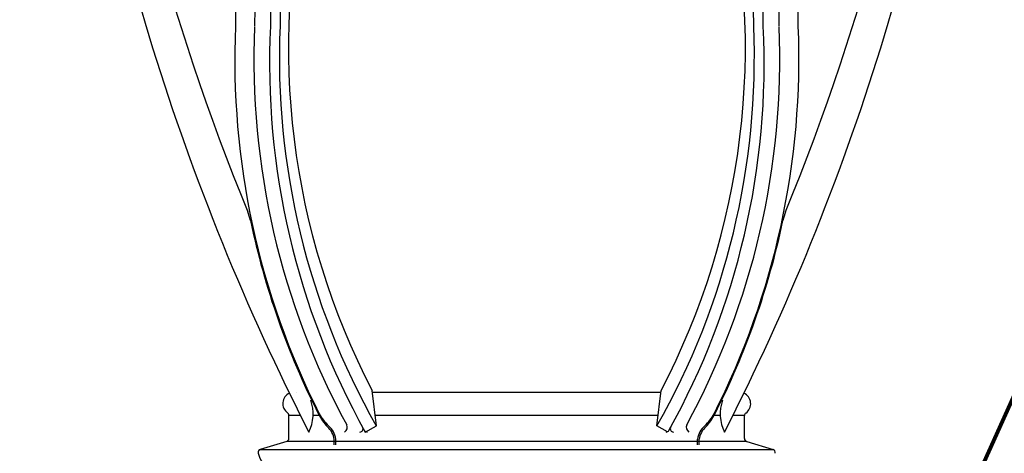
# Paper-space layout '113851LD001' of a CAD drawing. Header units: feet. Extents: x 0 to 34, y 0 to 22.
# Tile 18 of 74: x 5.999 to 6.949, y 9.945 to 10.363. Entities that reach past the tile are written whole.
import ezdxf

# ---------------------------------------------------------------- set-up
doc = ezdxf.new("R2010")
doc.units = ezdxf.units.FT
doc.header["$MEASUREMENT"] = 0
doc.layers.add('LT_P_Text', color=7, linetype='Continuous')
doc.styles.add('Slanted-Normal', font='font31.shx', dxfattribs={"height": 0.14})
doc.dimstyles.new('Dec-0  Slanted', dxfattribs={"dimtxt": 0.14, "dimasz": 0.14, "dimexe": 0.07, "dimexo": 0.07, "dimgap": 0.07, "dimtad": 1, "dimdec": 0, "dimzin": 3, "dimdsep": 46, "dimtxsty": 'Slanted-Normal', "dimblk": 'Dim1', "dimcen": 0, "dimclrd": 95, "dimclre": 95, "dimclrt": 7, "dimaunit": 1, "dimadec": 5, "dimazin": 3, "dimtfac": 1, "dimtdec": 0, "dimtmove": 1, "dimatfit": 0, "dimldrblk": 'Dim1', "dimfxl": 1, "dimtolj": 1, "dimtzin": 0, "dimlwd": -1, "dimlwe": -1, "dimarcsym": 0})

# ---------------------------------------------------------------- blocks, each defined once
blk = doc.blocks.new('Dim1')
h = blk.add_hatch(color=4)
h.dxf.hatch_style = 1
h.paths.add_polyline_path([(0, 0), (-1, -0.2), (-1, 0.2)])
at = {"color": 4}
blk.add_lwpolyline([(0, 0), (-1, -0.2), (-1, 0.2), (0, 0)], dxfattribs=at)
blk = doc.blocks.new('*D891')
at = {"layer": 'Defpoints', "color": 0, "linetype": 'Continuous', "transparency": 16777216}
for p in [(6.36073, 11.23796), (5.74794, 9.49371), (6.36073, 9.49371)]:
    blk.add_point(p, dxfattribs=at)
at = {"layer": 'LT_P_Text', "color": 95, "linetype": 'Continuous', "transparency": 16777216}
for p, q in [((6.29073, 11.23796), (5.67794, 11.23796)), ((5.74794, 11.09796), (5.74794, 9.63371)), ((6.29073, 9.49371), (5.67794, 9.49371))]:
    blk.add_line(p, q, dxfattribs=at)
at = {"layer": 'LT_P_Text', "color": 95, "linetype": 'Continuous', "transparency": 16777216, "xscale": 0.14, "yscale": 0.14, "zscale": 0.14}
for p, rotation in [((5.74794, 11.23796), 90), ((5.74794, 9.49371), 270)]:
    blk.add_blockref('Dim1', p, dxfattribs=dict(at, rotation=rotation))
at = {"layer": 'LT_P_Text', "color": 7, "linetype": 'Continuous', "lineweight": 0, "transparency": 16777216, "insert": (5.59461, 10.36583), "char_height": 0.14, "attachment_point": 5, "rotation": 90, "style": 'Slanted-Normal'}
blk.add_mtext('\\A1;41"', dxfattribs=at)

psp = doc.layouts.new('113851LD001')

# ---------------------------------------------------------------- linework, layer by layer
at = {"layer": 'LT_P_Text', "color": 4}
for p, q in [((6.34339, 9.97147), (6.33932, 10.00551)), ((6.61794, 10.00351), (6.33955, 10.00358)), ((6.61794, 10.00351), (6.33955, 10.00358)), ((6.61411, 9.97147), (6.61818, 10.00551)), ((6.27014, 9.98141), (6.25905, 9.98142)), ((6.25905, 9.95923), (6.25905, 9.98142)), ((6.2883, 9.98141), (6.28244, 9.98141)), ((6.61529, 9.98132), (6.3422, 9.98139)), ((6.67507, 9.9813), (6.66914, 9.98131)), ((6.69853, 9.9813), (6.68731, 9.9813)), ((6.69852, 9.95912), (6.69853, 9.9813)), ((6.33275, 9.96542), (6.34339, 9.97147)), ((6.62425, 9.96571), (6.61411, 9.97147)), ((6.25695, 9.95641), (6.23141, 9.94871)), ((6.70062, 9.95629), (6.25695, 9.95641)), ((6.3028, 9.95313), (6.3028, 9.9585)), ((6.30434, 9.95313), (6.30434, 9.95861)), ((6.65316, 9.95313), (6.65316, 9.95861)), ((6.6547, 9.95313), (6.6547, 9.9585)), ((6.70062, 9.95629), (6.72616, 9.94858)), ((6.23141, 9.94871), (6.72616, 9.94858))]:
    psp.add_line(p, q, dxfattribs=at)
for centre, radius, start, end in [((8.3759, 11.05927), 2.32981, 187.38492, 202.23625), ((4.58161, 11.05927), 2.32981, 337.76375, 352.61508), ((8.35289, 11.02552), 2.32981, 187.38492, 207.066), ((4.60461, 11.02552), 2.32981, 332.934, 352.61508), ((5.98409, 10.33653), 0.7153, 332.43408, 13.61996), ((6.9743, 10.33592), 0.7158, 166.67061, 207.48993), ((6.96266, 10.32442), 0.75584, 177.5696, 206.85532), ((6.96266, 10.32442), 0.73741, 177.5696, 208.525), ((6.96724, 10.32006), 0.72687, 177.12841, 209.20284), ((6.96944, 10.32596), 0.71959, 177.56981, 209.52054), ((5.98886, 10.3268), 0.71917, 330.38999, 2.36438), ((5.99031, 10.3208), 0.7272, 330.88727, 2.81182), ((5.99488, 10.32524), 0.73775, 331.42599, 2.36695), ((5.99488, 10.32524), 0.75618, 333.08783, 2.36695), ((6.17387, 10.15902), 0.04914, 11.90073, 22.23625), ((6.78363, 10.15902), 0.04914, 157.76375, 168.09927), ((6.96263, 10.32524), 0.75695, 191.90073, 206.91217), ((5.99488, 10.32524), 0.75695, 333.08783, 348.09927), ((6.31894, 10.04364), 0.00614, 310.98465, 311.13362), ((6.26406, 9.99284), 0.01097, 114.31924, 235.14487), ((6.26592, 10.00066), 0.00295, 89.98465, 90), ((6.69353, 9.99272), 0.01097, 304.82443, 66.3556), ((6.24419, 9.98292), 0.03828, 332.7921, 20.15449), ((6.71332, 9.98292), 0.03828, 159.84551, 207.2079), ((6.2561, 9.98142), 0.00295, 0, 55.14487), ((6.33912, 10.00903), 0.05784, 207.19466, 222.03486), ((6.33613, 10.01045), 0.05513, 209.89415, 224.99063), ((6.62137, 10.01045), 0.05513, 315.00937, 330.10585), ((6.61838, 10.00903), 0.05784, 317.96514, 332.80534), ((6.70148, 9.9813), 0.00295, 124.82443, 179.9693), ((6.2839, 9.95563), 0.01912, 8.62103, 50.12008), ((6.2839, 9.95563), 0.02065, 8.29374, 50.12008), ((6.30988, 9.96996), 0.00541, 302.80723, 25.31727), ((6.32753, 9.96849), 0.00307, 270, 28.84472), ((6.33455, 9.96849), 0.00307, 209.11273, 270), ((6.62295, 9.96849), 0.00307, 270, 330.88727), ((6.62997, 9.96849), 0.00307, 151.15528, 270), ((6.64766, 9.97007), 0.00541, 154.68273, 239.33196), ((6.6736, 9.95563), 0.02065, 129.87992, 171.70626), ((6.6736, 9.95563), 0.01912, 129.87992, 171.37897), ((6.2561, 9.95923), 0.00295, 286.77722, 0), ((6.70147, 9.95911), 0.00295, 179.9693, 253.19208), ((6.23226, 9.94589), 0.00295, 106.77722, 196.17837), ((6.26805, 9.95627), 0.04022, 196.17837, 253.32543), ((6.72531, 9.94575), 0.00295, 343.79093, 73.19208)]:
    psp.add_arc(centre, radius, start, end, dxfattribs=at)
psp.add_ellipse((6.47896, 10.35647), major_axis=(0, 0.40334), ratio=0.673019, start_param=4.712389, end_param=7.853982, dxfattribs=at)
for points, knots in [([(6.73199, 10.35647), (6.73199, 10.38663), (6.72963, 10.41679), (6.71695, 10.49669), (6.70204, 10.54472), (6.6612, 10.6278), (6.63529, 10.66278), (6.57743, 10.71437), (6.5456, 10.73097), (6.48099, 10.74459), (6.4481, 10.74176), (6.3845, 10.71677), (6.35381, 10.69446), (6.29991, 10.63256), (6.2768, 10.59303), (6.24264, 10.50302), (6.23161, 10.4526), (6.2265, 10.38616), (6.22593, 10.37132), (6.22593, 10.35647)], [0, 0, 0, 0, 0.231421, 0.231421, 0.630888, 0.630888, 1.030356, 1.030356, 1.429823, 1.429823, 1.82929, 1.82929, 2.228758, 2.228758, 2.628225, 2.628225, 3.027692, 3.027692, 3.141593, 3.141593, 3.141593, 3.141593]), ([(6.71663, 10.35647), (6.71663, 10.38589), (6.71432, 10.4153), (6.70235, 10.49064), (6.68889, 10.53502), (6.65357, 10.60982), (6.63239, 10.64081), (6.58343, 10.69103), (6.55547, 10.70882), (6.49923, 10.72737), (6.47099, 10.72851), (6.41503, 10.71484), (6.38705, 10.6998), (6.33524, 10.6533), (6.31152, 10.62177), (6.27324, 10.54643), (6.25875, 10.50268), (6.24431, 10.42382), (6.24128, 10.39015), (6.24128, 10.35647)], [0, 0, 0, 0, 0.231882, 0.231882, 0.611676, 0.611676, 0.967022, 0.967022, 1.352456, 1.352456, 1.733383, 1.733383, 2.11431, 2.11431, 2.495238, 2.495238, 2.876165, 2.876165, 3.141593, 3.141593, 3.141593, 3.141593]), ([(6.70742, 10.35647), (6.70742, 10.38517), (6.70518, 10.41387), (6.69353, 10.48783), (6.68029, 10.53157), (6.64459, 10.60735), (6.62215, 10.63932), (6.57301, 10.68707), (6.54652, 10.70283), (6.4938, 10.71858), (6.46744, 10.71888), (6.41472, 10.70443), (6.38818, 10.68937), (6.33871, 10.64295), (6.31597, 10.61161), (6.27952, 10.53681), (6.26582, 10.49343), (6.25305, 10.41786), (6.2505, 10.38717), (6.2505, 10.35647)], [0, 0, 0, 0, 0.229951, 0.229951, 0.610764, 0.610764, 0.991577, 0.991577, 1.37239, 1.37239, 1.753204, 1.753204, 2.134017, 2.134017, 2.51483, 2.51483, 2.895643, 2.895643, 3.141593, 3.141593, 3.141593, 3.141593])]:
    psp.add_open_spline(points, degree=3, knots=knots, dxfattribs=at)

# ---------------------------------------------------------------- dimensions: what is measured, and where the dimension line sits
at = {"layer": 'LT_P_Text', "color": 97, "linetype": 'Continuous', "lineweight": 0}
dim = psp.add_linear_dim(base=(5.74794, 9.49371), p1=(6.36073, 11.23796), p2=(6.36073, 9.49371), angle=270, text='41"', dimstyle='Dec-0  Slanted', override={"dimpost": "'"}, dxfattribs=at)
dim.commit()
dim.dimension.update_dxf_attribs({"geometry": '*D891', "text_midpoint": (5.59461, 10.36583)})

# ---------------------------------------------------------------- leaders
at = {"layer": 'LT_P_Text', "color": 97, "linetype": 'Continuous', "lineweight": 0, "annotation_type": 0, "has_hookline": 1, "hookline_direction": 0}
psp.add_leader([(6.61894, 9.24859), (7.24527, 10.63611), (7.38527, 10.63611)], dimstyle='Dec-0  Slanted', override={"dimtad": 0, "dimclrd": 0, "dimlwd": 65534}, dxfattribs=at)

doc.saveas('drawing.dxf')
